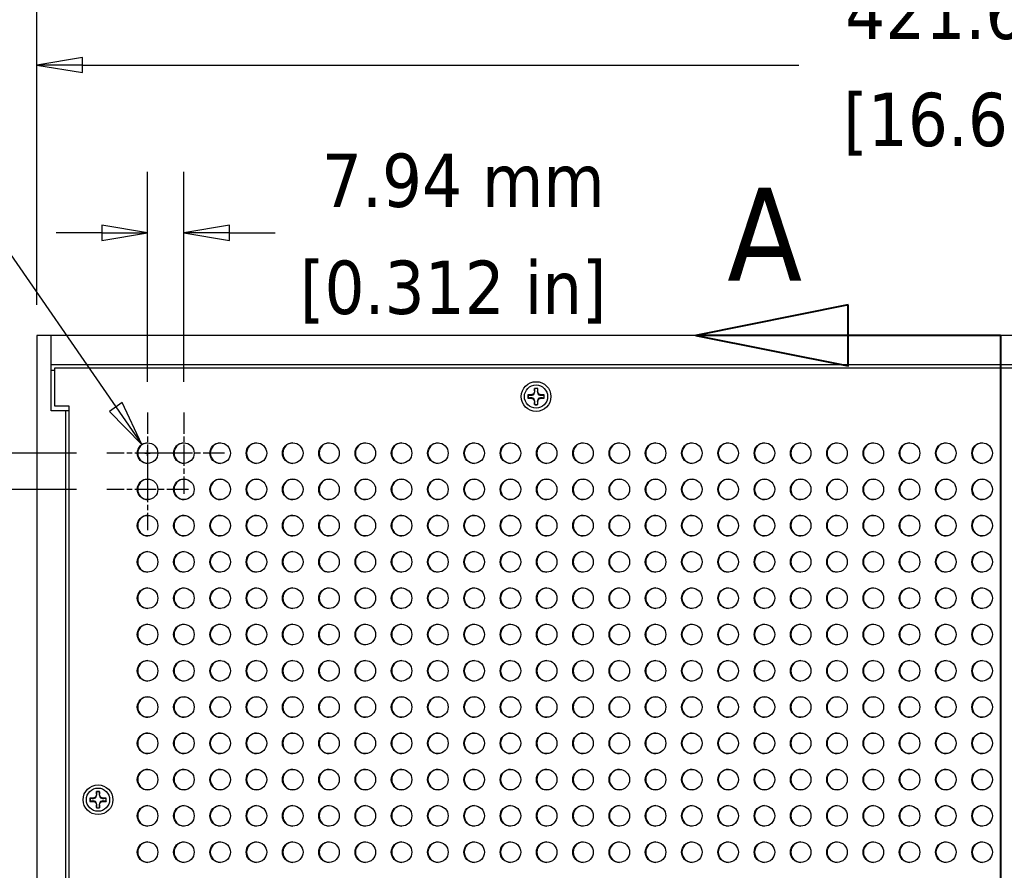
# Model space of a CAD drawing. Header units: millimetres. Extents: x 64 to 1798, y 64 to 1382.
# Tile 11 of 76: x 222 to 437, y 916 to 1102. Entities that reach past the tile are written whole.
import ezdxf

# ---------------------------------------------------------------- set-up
doc = ezdxf.new("R2010")
doc.units = ezdxf.units.MM
doc.header["$LTSCALE"] = 6.666667
doc.linetypes.add('CHAIN', pattern=[0.7087, 0.4724, -0.0591, 0.1181, -0.0591])
doc.linetypes.add('DOUBLE_DASH_CHAIN', pattern=[1.2403, 0.6614, -0.0827, 0.1654, -0.0827, 0.1654, -0.0827])
for name, color, linetype, lineweight in [('Center Mark (ANSI)', 7, 'Continuous', 25), ('Dimension (ANSI)', 7, 'Continuous', 25), ('Section Line (ANSI)', 7, 'DOUBLE_DASH_CHAIN', 40), ('Visible (ANSI)', 7, 'Continuous', 25)]:
    doc.layers.add(name, color=color, linetype=linetype, lineweight=lineweight)
doc.styles.add('Note Text (ANSI)', font='tahoma.ttf')
doc.styles.add('Note Text (ANSI) - 3DA', font='tahoma.ttf')
doc.dimstyles.new('Default - mm (ANSI)', dxfattribs={"dimscale": 6.666667, "dimtxt": 1.75, "dimasz": 1.5, "dimexe": 2, "dimexo": 1, "dimgap": 0.8, "dimtad": 0, "dimtih": 1, "dimtoh": 1, "dimrnd": 1e-08, "dimzin": 0, "dimdsep": 46, "dimtxsty": 'Note Text (ANSI)', "dimblk": 'Filled-2', "dimcen": 0.09, "dimdle": 10, "dimclrd": 256, "dimclre": 256, "dimclrt": 256, "dimadec": 1, "dimazin": 0, "dimtfac": 1.741714, "dimtofl": 0, "dimtmove": 0, "dimatfit": 3, "dimldrblk": 'Filled-1', "dimfxl": 1, "dimtolj": 1, "dimtzin": 0, "dimlwd": -1, "dimlwe": -1, "dimarcsym": 0})

# ---------------------------------------------------------------- blocks, each defined once
blk = doc.blocks.new('2dTransSection0')
at = {"layer": 'Section Line (ANSI)', "linetype": 'Continuous'}
for p, q in [((60.468, 155.898), (55.468, 154.898)), ((60.468, 153.898), (60.468, 155.898)), ((60.468, 154.898), (55.468, 154.898)), ((55.468, 154.898), (60.468, 153.898)), ((65.468, 154.898), (60.468, 154.898)), ((65.468, 154.898), (65.468, 147.679))]:
    blk.add_line(p, q, dxfattribs=at)
at = {"layer": 'Section Line (ANSI)', "linetype": 'DOUBLE_DASH_CHAIN', "ltscale": 12.351448}
blk.add_line((65.468, 154.898), (65.468, 71.081), dxfattribs=at)
at = {"layer": 'Section Line (ANSI)', "linetype": 'Continuous', "flags": 128}
blk.add_lwpolyline([(60.468, 155.898), (55.468, 154.898), (60.468, 153.898), (60.468, 155.898)], dxfattribs=at)
at = {"layer": 'Section Line (ANSI)'}
blk.add_solid([(60.468, 155.898), (55.468, 154.898), (60.468, 153.898), (60.468, 155.898)], dxfattribs=at)
at = {"layer": 'Section Line (ANSI)', "insert": (56.5, 156.692), "char_height": 3.048, "attachment_point": 7, "style": 'Note Text (ANSI) - 3DA'}
blk.add_mtext('A', dxfattribs=at)
blk = doc.blocks.new('Filled-2')
at = {"color": 0}
for p, q in [((0, 0), (-1, 0.167)), ((-1, 0.167), (-1, -0.167)), ((-1, 0), (0, 0)), ((-1, -0.167), (0, 0))]:
    blk.add_line(p, q, dxfattribs=at)
at = {"color": 0, "flags": 128}
blk.add_lwpolyline([(-1, -0.167), (0, 0), (-1, 0.167), (-1, -0.167)], dxfattribs=at)
at = {"color": 0}
blk.add_solid([(-1, -0.167), (0, 0), (-1, 0.167), (-1, -0.167)], dxfattribs=at)
blk = doc.blocks.new('*D18')
at = {"layer": 'Defpoints', "color": 0, "transparency": 16777216}
for p in [(225.63, 1091.8), (225.63, 1032.65), (647.28, 1032.65)]:
    blk.add_point(p, dxfattribs=at)
at = {"layer": 'Dimension (ANSI)', "transparency": 16777216}
for p, q in [((225.63, 1039.32), (225.63, 1105.14)), ((647.28, 1039.32), (647.28, 1105.14)), ((235.63, 1091.8), (392.33, 1091.8)), ((637.28, 1091.8), (487.64, 1091.8))]:
    blk.add_line(p, q, dxfattribs=at)
at = {"layer": 'Dimension (ANSI)', "transparency": 16777216, "xscale": 10, "yscale": 10, "zscale": 10, "rotation": 180}
blk.add_blockref('Filled-2', (225.63, 1091.8), dxfattribs=at)
at = {"layer": 'Dimension (ANSI)', "transparency": 16777216, "xscale": 10, "yscale": 10, "zscale": 10}
blk.add_blockref('Filled-2', (647.28, 1091.8), dxfattribs=at)
at = {"layer": 'Dimension (ANSI)', "transparency": 16777216, "char_height": 11.6667, "attachment_point": 5, "style": 'Note Text (ANSI)'}
for s, insert in [('\\A1; 421.65 mm', (439.98, 1103.21)), ('\\A1;[16.600 in]', (439.98, 1078.84))]:
    blk.add_mtext(s, dxfattribs=dict(at, insert=insert))
blk = doc.blocks.new('Filled-1')
at = {"color": 0}
for p, q in [((0, 0), (-1, 0.333)), ((-1, 0.333), (-1, -0.333)), ((-1, 0), (0, 0)), ((-1, -0.333), (0, 0))]:
    blk.add_line(p, q, dxfattribs=at)
at = {"color": 0, "flags": 128}
blk.add_lwpolyline([(-1, -0.333), (0, 0), (-1, 0.333), (-1, -0.333)], dxfattribs=at)
at = {"color": 0}
blk.add_solid([(-1, -0.333), (0, 0), (-1, 0.333), (-1, -0.333)], dxfattribs=at)
blk = doc.blocks.new('*D26')
at = {"layer": 'Defpoints', "color": 0, "transparency": 16777216}
for p in [(203.83, 1006.9), (240.96, 1006.9), (240.96, 998.96)]:
    blk.add_point(p, dxfattribs=at)
at = {"layer": 'Dimension (ANSI)', "transparency": 16777216}
for p, q in [((203.83, 1016.9), (203.83, 1026.9)), ((234.29, 1006.9), (190.5, 1006.9)), ((234.29, 998.96), (190.5, 998.96)), ((203.83, 988.96), (203.83, 948.25)), ((203.83, 948.25), (193.83, 948.25))]:
    blk.add_line(p, q, dxfattribs=at)
at = {"layer": 'Dimension (ANSI)', "transparency": 16777216, "xscale": 10, "yscale": 10, "zscale": 10}
for p, rotation in [((203.83, 1006.9), 270), ((203.83, 998.96), 90)]:
    blk.add_blockref('Filled-2', p, dxfattribs=dict(at, rotation=rotation))
at = {"layer": 'Dimension (ANSI)', "transparency": 16777216, "char_height": 11.6667, "attachment_point": 5, "style": 'Note Text (ANSI)'}
for s, insert in [('\\A1; 7.94 mm', (154.89, 959.65)), ('\\A1;[0.312 in]', (154.89, 935.29))]:
    blk.add_mtext(s, dxfattribs=dict(at, insert=insert))
blk = doc.blocks.new('*D27')
at = {"layer": 'Defpoints', "color": 0, "transparency": 16777216}
for p in [(249.87, 1055.08), (249.87, 1015.81), (257.81, 1015.81)]:
    blk.add_point(p, dxfattribs=at)
at = {"layer": 'Dimension (ANSI)', "transparency": 16777216}
for p, q in [((249.87, 1022.48), (249.87, 1068.41)), ((257.81, 1022.48), (257.81, 1068.41)), ((239.87, 1055.08), (229.87, 1055.08)), ((267.81, 1055.08), (277.81, 1055.08))]:
    blk.add_line(p, q, dxfattribs=at)
at = {"layer": 'Dimension (ANSI)', "transparency": 16777216, "xscale": 10, "yscale": 10, "zscale": 10}
blk.add_blockref('Filled-2', (249.87, 1055.08), dxfattribs=at)
at = {"layer": 'Dimension (ANSI)', "transparency": 16777216, "xscale": 10, "yscale": 10, "zscale": 10, "rotation": 180}
blk.add_blockref('Filled-2', (257.81, 1055.08), dxfattribs=at)
at = {"layer": 'Dimension (ANSI)', "transparency": 16777216, "char_height": 11.6667, "attachment_point": 5, "style": 'Note Text (ANSI)'}
for s, insert in [('\\A1; 7.94 mm', (316.75, 1066.48)), ('\\A1;[0.312 in]', (316.75, 1042.12))]:
    blk.add_mtext(s, dxfattribs=dict(at, insert=insert))
blk = doc.blocks.new('*D28')
at = {"layer": 'Defpoints', "color": 0, "transparency": 16777216}
for p in [(248.6, 1008.75), (251.15, 1005.05)]:
    blk.add_point(p, dxfattribs=at)
at = {"layer": 'Dimension (ANSI)', "transparency": 16777216}
for p, q in [((188.78, 1075.86), (202.27, 1075.86)), ((202.27, 1075.86), (242.92, 1016.98)), ((249.27, 1006.9), (250.47, 1006.9)), ((249.87, 1006.3), (249.87, 1007.5))]:
    blk.add_line(p, q, dxfattribs=at)
at = {"layer": 'Dimension (ANSI)', "transparency": 16777216, "xscale": 10, "yscale": 10, "zscale": 10, "rotation": 304.6146541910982}
blk.add_blockref('Filled-2', (248.6, 1008.75), dxfattribs=at)
at = {"layer": 'Dimension (ANSI)', "transparency": 16777216, "insert": (143.51, 1075.86), "char_height": 11.6667, "attachment_point": 5, "style": 'Note Text (ANSI)'}
blk.add_mtext('\\A1; ∅4.50 mm\\P[∅0.177 in]', dxfattribs=at)

msp = doc.modelspace()

# ---------------------------------------------------------------- linework, layer by layer
at = {"layer": 'Center Mark (ANSI)', "linetype": 'CHAIN', "ltscale": 1.48558}
for p, q in [((249.875, 1015.8105), (249.875, 997.9814)), ((257.8125, 1015.8105), (257.8125, 997.9814)), ((258.7895, 1006.8959), (240.9604, 1006.8959)), ((266.727, 1006.8959), (248.8979, 1006.8959)), ((249.875, 1007.873), (249.875, 990.0439)), ((258.7895, 998.9584), (240.9604, 998.9584))]:
    msp.add_line(p, q, dxfattribs=at)
at = {"layer": 'Visible (ANSI)'}
for p, q in [((228.8007, 1032.6542), (225.6257, 1032.6542)), ((225.6257, 1032.6542), (225.6257, 511.9742)), ((644.1007, 1032.6542), (228.8007, 1032.6542)), ((228.8007, 1016.1542), (228.8007, 1032.6542)), ((228.8007, 1026.3042), (644.1007, 1026.3042)), ((229.555, 1017.1829), (229.555, 1025.5649)), ((229.555, 1025.5649), (643.3464, 1025.5649)), ((228.8007, 1025.0342), (229.555, 1025.0342)), ((334.4917, 1021.0244), (334.4917, 1020.3246)), ((335.2097, 1020.3246), (335.2097, 1021.0244)), ((333.7918, 1019.6247), (333.092, 1019.6247)), ((333.092, 1018.9067), (333.7918, 1018.9067)), ((334.2867, 1019.8297), (333.7918, 1019.6247)), ((333.8083, 1019.5421), (333.7918, 1019.6247)), ((333.8083, 1018.9894), (333.7918, 1018.9067)), ((333.7918, 1018.9067), (334.2867, 1018.7018)), ((334.4917, 1020.3246), (334.2867, 1019.8297)), ((334.382, 1019.7344), (334.2867, 1019.8297)), ((334.5743, 1020.3081), (334.4917, 1020.3246)), ((335.127, 1020.3081), (335.2097, 1020.3246)), ((335.4146, 1019.8297), (335.2097, 1020.3246)), ((335.3194, 1019.7344), (335.4146, 1019.8297)), ((335.9095, 1019.6247), (335.4146, 1019.8297)), ((335.4146, 1018.7018), (335.9095, 1018.9067)), ((335.8931, 1019.5421), (335.9095, 1019.6247)), ((335.8931, 1018.9894), (335.9095, 1018.9067)), ((336.6093, 1019.6247), (335.9095, 1019.6247)), ((335.9095, 1018.9067), (336.6093, 1018.9067)), ((232.73, 1017.1829), (229.555, 1017.1829)), ((232.73, 489.3455), (232.73, 1017.1829)), ((334.382, 1018.797), (334.2867, 1018.7018)), ((334.2867, 1018.7018), (334.4917, 1018.2069)), ((334.5743, 1018.2233), (334.4917, 1018.2069)), ((334.4917, 1018.2069), (334.4917, 1017.5071)), ((335.127, 1018.2233), (335.2097, 1018.2069)), ((335.2097, 1018.2069), (335.4146, 1018.7018)), ((335.2097, 1017.5071), (335.2097, 1018.2069)), ((335.3194, 1018.797), (335.4146, 1018.7018)), ((231.9757, 1016.1542), (228.8007, 1016.1542)), ((231.9757, 490.3742), (231.9757, 1016.1542)), ((232.73, 1016.1542), (231.9757, 1016.1542)), ((238.6702, 932.8229), (238.6702, 932.1231)), ((239.3882, 932.1231), (239.3882, 932.8229)), ((237.9703, 931.4232), (237.2705, 931.4232)), ((237.2705, 930.7052), (237.9703, 930.7052)), ((238.4652, 931.6282), (237.9703, 931.4232)), ((237.9868, 931.3406), (237.9703, 931.4232)), ((237.9868, 930.7879), (237.9703, 930.7052)), ((237.9703, 930.7052), (238.4652, 930.5003)), ((238.6702, 932.1231), (238.4652, 931.6282)), ((238.5605, 931.5329), (238.4652, 931.6282)), ((238.5605, 930.5955), (238.4652, 930.5003)), ((238.4652, 930.5003), (238.6702, 930.0054)), ((238.7528, 932.1066), (238.6702, 932.1231)), ((239.3055, 932.1066), (239.3882, 932.1231)), ((239.5931, 931.6282), (239.3882, 932.1231)), ((239.3882, 930.0054), (239.5931, 930.5003)), ((239.4979, 931.5329), (239.5931, 931.6282)), ((239.4979, 930.5955), (239.5931, 930.5003)), ((240.088, 931.4232), (239.5931, 931.6282)), ((239.5931, 930.5003), (240.088, 930.7052)), ((240.0716, 931.3406), (240.088, 931.4232)), ((240.0716, 930.7879), (240.088, 930.7052)), ((240.7878, 931.4232), (240.088, 931.4232)), ((240.088, 930.7052), (240.7878, 930.7052)), ((238.7528, 930.0218), (238.6702, 930.0054)), ((238.6702, 930.0054), (238.6702, 929.3056)), ((239.3055, 930.0218), (239.3882, 930.0054)), ((239.3882, 929.3056), (239.3882, 930.0054))]:
    msp.add_line(p, q, dxfattribs=at)
for centre, radius in [((334.8507, 1019.2657), 3.2512), ((334.8507, 1019.2657), 2.54), ((249.875, 1006.8959), 2.2479), ((257.8125, 1006.8959), 2.2479), ((265.75, 1006.8959), 2.2479), ((273.6875, 1006.8959), 2.2479), ((281.625, 1006.8959), 2.2479), ((289.5625, 1006.8959), 2.2479), ((297.5, 1006.8959), 2.2479), ((305.4375, 1006.8959), 2.2479), ((313.375, 1006.8959), 2.2479), ((321.3125, 1006.8959), 2.2479), ((329.25, 1006.8959), 2.2479), ((337.1875, 1006.8959), 2.2479), ((345.125, 1006.8959), 2.2479), ((353.0625, 1006.8959), 2.2479), ((361, 1006.8959), 2.2479), ((368.9375, 1006.8959), 2.2479), ((376.875, 1006.8959), 2.2479), ((384.8125, 1006.8959), 2.2479), ((392.75, 1006.8959), 2.2479), ((400.6875, 1006.8959), 2.2479), ((408.625, 1006.8959), 2.2479), ((416.5625, 1006.8959), 2.2479), ((424.5, 1006.8959), 2.2479), ((432.4375, 1006.8959), 2.2479), ((249.875, 998.9584), 2.2479), ((257.8125, 998.9584), 2.2479), ((265.75, 998.9584), 2.2479), ((273.6875, 998.9584), 2.2479), ((281.625, 998.9584), 2.2479), ((289.5625, 998.9584), 2.2479), ((297.5, 998.9584), 2.2479), ((305.4375, 998.9584), 2.2479), ((313.375, 998.9584), 2.2479), ((321.3125, 998.9584), 2.2479), ((329.25, 998.9584), 2.2479), ((337.1875, 998.9584), 2.2479), ((345.125, 998.9584), 2.2479), ((353.0625, 998.9584), 2.2479), ((361, 998.9584), 2.2479), ((368.9375, 998.9584), 2.2479), ((376.875, 998.9584), 2.2479), ((384.8125, 998.9584), 2.2479), ((392.75, 998.9584), 2.2479), ((400.6875, 998.9584), 2.2479), ((408.625, 998.9584), 2.2479), ((416.5625, 998.9584), 2.2479), ((424.5, 998.9584), 2.2479), ((432.4375, 998.9584), 2.2479), ((249.875, 991.0209), 2.2479), ((257.8125, 991.0209), 2.2479), ((265.75, 991.0209), 2.2479), ((273.6875, 991.0209), 2.2479), ((281.625, 991.0209), 2.2479), ((289.5625, 991.0209), 2.2479), ((297.5, 991.0209), 2.2479), ((305.4375, 991.0209), 2.2479), ((313.375, 991.0209), 2.2479), ((321.3125, 991.0209), 2.2479), ((329.25, 991.0209), 2.2479), ((337.1875, 991.0209), 2.2479), ((345.125, 991.0209), 2.2479), ((353.0625, 991.0209), 2.2479), ((361, 991.0209), 2.2479), ((368.9375, 991.0209), 2.2479), ((376.875, 991.0209), 2.2479), ((384.8125, 991.0209), 2.2479), ((392.75, 991.0209), 2.2479), ((400.6875, 991.0209), 2.2479), ((408.625, 991.0209), 2.2479), ((416.5625, 991.0209), 2.2479), ((424.5, 991.0209), 2.2479), ((432.4375, 991.0209), 2.2479), ((249.875, 983.0834), 2.2479), ((257.8125, 983.0834), 2.2479), ((265.75, 983.0834), 2.2479), ((273.6875, 983.0834), 2.2479), ((281.625, 983.0834), 2.2479), ((289.5625, 983.0834), 2.2479), ((297.5, 983.0834), 2.2479), ((305.4375, 983.0834), 2.2479), ((313.375, 983.0834), 2.2479), ((321.3125, 983.0834), 2.2479), ((329.25, 983.0834), 2.2479), ((337.1875, 983.0834), 2.2479), ((345.125, 983.0834), 2.2479), ((353.0625, 983.0834), 2.2479), ((361, 983.0834), 2.2479), ((368.9375, 983.0834), 2.2479), ((376.875, 983.0834), 2.2479), ((384.8125, 983.0834), 2.2479), ((392.75, 983.0834), 2.2479), ((400.6875, 983.0834), 2.2479), ((408.625, 983.0834), 2.2479), ((416.5625, 983.0834), 2.2479), ((424.5, 983.0834), 2.2479), ((432.4375, 983.0834), 2.2479), ((249.875, 975.1459), 2.2479), ((257.8125, 975.1459), 2.2479), ((265.75, 975.1459), 2.2479), ((273.6875, 975.1459), 2.2479), ((281.625, 975.1459), 2.2479), ((289.5625, 975.1459), 2.2479), ((297.5, 975.1459), 2.2479), ((305.4375, 975.1459), 2.2479), ((313.375, 975.1459), 2.2479), ((321.3125, 975.1459), 2.2479), ((329.25, 975.1459), 2.2479), ((337.1875, 975.1459), 2.2479), ((345.125, 975.1459), 2.2479), ((353.0625, 975.1459), 2.2479), ((361, 975.1459), 2.2479), ((368.9375, 975.1459), 2.2479), ((376.875, 975.1459), 2.2479), ((384.8125, 975.1459), 2.2479), ((392.75, 975.1459), 2.2479), ((400.6875, 975.1459), 2.2479), ((408.625, 975.1459), 2.2479), ((416.5625, 975.1459), 2.2479), ((424.5, 975.1459), 2.2479), ((432.4375, 975.1459), 2.2479), ((249.875, 967.2084), 2.2479), ((257.8125, 967.2084), 2.2479), ((265.75, 967.2084), 2.2479), ((273.6875, 967.2084), 2.2479), ((281.625, 967.2084), 2.2479), ((289.5625, 967.2084), 2.2479), ((297.5, 967.2084), 2.2479), ((305.4375, 967.2084), 2.2479), ((313.375, 967.2084), 2.2479), ((321.3125, 967.2084), 2.2479), ((329.25, 967.2084), 2.2479), ((337.1875, 967.2084), 2.2479), ((345.125, 967.2084), 2.2479), ((353.0625, 967.2084), 2.2479), ((361, 967.2084), 2.2479), ((368.9375, 967.2084), 2.2479), ((376.875, 967.2084), 2.2479), ((384.8125, 967.2084), 2.2479), ((392.75, 967.2084), 2.2479), ((400.6875, 967.2084), 2.2479), ((408.625, 967.2084), 2.2479), ((416.5625, 967.2084), 2.2479), ((424.5, 967.2084), 2.2479), ((432.4375, 967.2084), 2.2479), ((249.875, 959.2709), 2.2479), ((257.8125, 959.2709), 2.2479), ((265.75, 959.2709), 2.2479), ((273.6875, 959.2709), 2.2479), ((281.625, 959.2709), 2.2479), ((289.5625, 959.2709), 2.2479), ((297.5, 959.2709), 2.2479), ((305.4375, 959.2709), 2.2479), ((313.375, 959.2709), 2.2479), ((321.3125, 959.2709), 2.2479), ((329.25, 959.2709), 2.2479), ((337.1875, 959.2709), 2.2479), ((345.125, 959.2709), 2.2479), ((353.0625, 959.2709), 2.2479), ((361, 959.2709), 2.2479), ((368.9375, 959.2709), 2.2479), ((376.875, 959.2709), 2.2479), ((384.8125, 959.2709), 2.2479), ((392.75, 959.2709), 2.2479), ((400.6875, 959.2709), 2.2479), ((408.625, 959.2709), 2.2479), ((416.5625, 959.2709), 2.2479), ((424.5, 959.2709), 2.2479), ((432.4375, 959.2709), 2.2479), ((249.875, 951.3334), 2.2479), ((257.8125, 951.3334), 2.2479), ((265.75, 951.3334), 2.2479), ((273.6875, 951.3334), 2.2479), ((281.625, 951.3334), 2.2479), ((289.5625, 951.3334), 2.2479), ((297.5, 951.3334), 2.2479), ((305.4375, 951.3334), 2.2479), ((313.375, 951.3334), 2.2479), ((321.3125, 951.3334), 2.2479), ((329.25, 951.3334), 2.2479), ((337.1875, 951.3334), 2.2479), ((345.125, 951.3334), 2.2479), ((353.0625, 951.3334), 2.2479), ((361, 951.3334), 2.2479), ((368.9375, 951.3334), 2.2479), ((376.875, 951.3334), 2.2479), ((384.8125, 951.3334), 2.2479), ((392.75, 951.3334), 2.2479), ((400.6875, 951.3334), 2.2479), ((408.625, 951.3334), 2.2479), ((416.5625, 951.3334), 2.2479), ((424.5, 951.3334), 2.2479), ((432.4375, 951.3334), 2.2479), ((249.875, 943.3959), 2.2479), ((257.8125, 943.3959), 2.2479), ((265.75, 943.3959), 2.2479), ((273.6875, 943.3959), 2.2479), ((281.625, 943.3959), 2.2479), ((289.5625, 943.3959), 2.2479), ((297.5, 943.3959), 2.2479), ((305.4375, 943.3959), 2.2479), ((313.375, 943.3959), 2.2479), ((321.3125, 943.3959), 2.2479), ((329.25, 943.3959), 2.2479), ((337.1875, 943.3959), 2.2479), ((345.125, 943.3959), 2.2479), ((353.0625, 943.3959), 2.2479), ((361, 943.3959), 2.2479), ((368.9375, 943.3959), 2.2479), ((376.875, 943.3959), 2.2479), ((384.8125, 943.3959), 2.2479), ((392.75, 943.3959), 2.2479), ((400.6875, 943.3959), 2.2479), ((408.625, 943.3959), 2.2479), ((416.5625, 943.3959), 2.2479), ((424.5, 943.3959), 2.2479), ((432.4375, 943.3959), 2.2479), ((249.875, 935.4584), 2.2479), ((257.8125, 935.4584), 2.2479), ((265.75, 935.4584), 2.2479), ((273.6875, 935.4584), 2.2479), ((281.625, 935.4584), 2.2479), ((289.5625, 935.4584), 2.2479), ((297.5, 935.4584), 2.2479), ((305.4375, 935.4584), 2.2479), ((313.375, 935.4584), 2.2479), ((321.3125, 935.4584), 2.2479), ((329.25, 935.4584), 2.2479), ((337.1875, 935.4584), 2.2479), ((345.125, 935.4584), 2.2479), ((353.0625, 935.4584), 2.2479), ((361, 935.4584), 2.2479), ((368.9375, 935.4584), 2.2479), ((376.875, 935.4584), 2.2479), ((384.8125, 935.4584), 2.2479), ((392.75, 935.4584), 2.2479), ((400.6875, 935.4584), 2.2479), ((408.625, 935.4584), 2.2479), ((416.5625, 935.4584), 2.2479), ((424.5, 935.4584), 2.2479), ((432.4375, 935.4584), 2.2479), ((239.0292, 931.0642), 3.2512), ((239.0292, 931.0642), 2.54), ((249.875, 927.5209), 2.2479), ((257.8125, 927.5209), 2.2479), ((265.75, 927.5209), 2.2479), ((273.6875, 927.5209), 2.2479), ((281.625, 927.5209), 2.2479), ((289.5625, 927.5209), 2.2479), ((297.5, 927.5209), 2.2479), ((305.4375, 927.5209), 2.2479), ((313.375, 927.5209), 2.2479), ((321.3125, 927.5209), 2.2479), ((329.25, 927.5209), 2.2479), ((337.1875, 927.5209), 2.2479), ((345.125, 927.5209), 2.2479), ((353.0625, 927.5209), 2.2479), ((361, 927.5209), 2.2479), ((368.9375, 927.5209), 2.2479), ((376.875, 927.5209), 2.2479), ((384.8125, 927.5209), 2.2479), ((392.75, 927.5209), 2.2479), ((400.6875, 927.5209), 2.2479), ((408.625, 927.5209), 2.2479), ((416.5625, 927.5209), 2.2479), ((424.5, 927.5209), 2.2479), ((432.4375, 927.5209), 2.2479), ((249.875, 919.5834), 2.2479), ((257.8125, 919.5834), 2.2479), ((265.75, 919.5834), 2.2479), ((273.6875, 919.5834), 2.2479), ((281.625, 919.5834), 2.2479), ((289.5625, 919.5834), 2.2479), ((297.5, 919.5834), 2.2479), ((305.4375, 919.5834), 2.2479), ((313.375, 919.5834), 2.2479), ((321.3125, 919.5834), 2.2479), ((329.25, 919.5834), 2.2479), ((337.1875, 919.5834), 2.2479), ((345.125, 919.5834), 2.2479), ((353.0625, 919.5834), 2.2479), ((361, 919.5834), 2.2479), ((368.9375, 919.5834), 2.2479), ((376.875, 919.5834), 2.2479), ((384.8125, 919.5834), 2.2479), ((392.75, 919.5834), 2.2479), ((400.6875, 919.5834), 2.2479), ((408.625, 919.5834), 2.2479), ((416.5625, 919.5834), 2.2479), ((424.5, 919.5834), 2.2479), ((432.4375, 919.5834), 2.2479)]:
    msp.add_circle(centre, radius, dxfattribs=at)
for centre, radius, start, end in [((334.8507, 1019.2657), 1.7949, 78.463041, 101.536959), ((334.8507, 1019.2657), 1.7483, 78.660385, 101.339615), ((334.8507, 1019.2657), 1.7949, 168.463041, 191.536959), ((334.8507, 1019.2657), 1.7483, 168.660385, 191.339615), ((334.8507, 1019.2657), 1.7483, 348.660385, 11.339615), ((334.8507, 1019.2657), 1.7949, 348.463041, 11.536959), ((334.8507, 1019.2657), 1.7949, 258.463041, 281.536959), ((334.8507, 1019.2657), 1.7483, 258.660385, 281.339615), ((249.9639, 1006.8959), 2.2479, 91.133041, 268.866959), ((257.9014, 1006.8959), 2.2479, 91.133041, 268.866959), ((265.8389, 1006.8959), 2.2479, 91.133041, 268.866959), ((273.7764, 1006.8959), 2.2479, 91.133041, 268.866959), ((281.7139, 1006.8959), 2.2479, 91.133041, 268.866959), ((289.6514, 1006.8959), 2.2479, 91.133041, 268.866959), ((297.5889, 1006.8959), 2.2479, 91.133041, 268.866959), ((305.5264, 1006.8959), 2.2479, 91.133041, 268.866959), ((313.4639, 1006.8959), 2.2479, 91.133041, 268.866959), ((321.4014, 1006.8959), 2.2479, 91.133041, 268.866959), ((329.3389, 1006.8959), 2.2479, 91.133041, 268.866959), ((337.2764, 1006.8959), 2.2479, 91.133041, 268.866959), ((345.2139, 1006.8959), 2.2479, 91.133041, 268.866959), ((353.1514, 1006.8959), 2.2479, 91.133041, 268.866959), ((361.0889, 1006.8959), 2.2479, 91.133041, 268.866959), ((369.0264, 1006.8959), 2.2479, 91.133041, 268.866959), ((376.9639, 1006.8959), 2.2479, 91.133041, 268.866959), ((384.9014, 1006.8959), 2.2479, 91.133041, 268.866959), ((392.8389, 1006.8959), 2.2479, 91.133041, 268.866959), ((400.7764, 1006.8959), 2.2479, 91.133041, 268.866959), ((408.7139, 1006.8959), 2.2479, 91.133041, 268.866959), ((416.6514, 1006.8959), 2.2479, 91.133041, 268.866959), ((424.5889, 1006.8959), 2.2479, 91.133041, 268.866959), ((432.5264, 1006.8959), 2.2479, 91.133041, 268.866959), ((249.9639, 998.9584), 2.2479, 91.133041, 268.866959), ((257.9014, 998.9584), 2.2479, 91.133041, 268.866959), ((265.8389, 998.9584), 2.2479, 91.133041, 268.866959), ((273.7764, 998.9584), 2.2479, 91.133041, 268.866959), ((281.7139, 998.9584), 2.2479, 91.133041, 268.866959), ((289.6514, 998.9584), 2.2479, 91.133041, 268.866959), ((297.5889, 998.9584), 2.2479, 91.133041, 268.866959), ((305.5264, 998.9584), 2.2479, 91.133041, 268.866959), ((313.4639, 998.9584), 2.2479, 91.133041, 268.866959), ((321.4014, 998.9584), 2.2479, 91.133041, 268.866959), ((329.3389, 998.9584), 2.2479, 91.133041, 268.866959), ((337.2764, 998.9584), 2.2479, 91.133041, 268.866959), ((345.2139, 998.9584), 2.2479, 91.133041, 268.866959), ((353.1514, 998.9584), 2.2479, 91.133041, 268.866959), ((361.0889, 998.9584), 2.2479, 91.133041, 268.866959), ((369.0264, 998.9584), 2.2479, 91.133041, 268.866959), ((376.9639, 998.9584), 2.2479, 91.133041, 268.866959), ((384.9014, 998.9584), 2.2479, 91.133041, 268.866959), ((392.8389, 998.9584), 2.2479, 91.133041, 268.866959), ((400.7764, 998.9584), 2.2479, 91.133041, 268.866959), ((408.7139, 998.9584), 2.2479, 91.133041, 268.866959), ((416.6514, 998.9584), 2.2479, 91.133041, 268.866959), ((424.5889, 998.9584), 2.2479, 91.133041, 268.866959), ((432.5264, 998.9584), 2.2479, 91.133041, 268.866959), ((249.9639, 991.0209), 2.2479, 91.133041, 268.866959), ((257.9014, 991.0209), 2.2479, 91.133041, 268.866959), ((265.8389, 991.0209), 2.2479, 91.133041, 268.866959), ((273.7764, 991.0209), 2.2479, 91.133041, 268.866959), ((281.7139, 991.0209), 2.2479, 91.133041, 268.866959), ((289.6514, 991.0209), 2.2479, 91.133041, 268.866959), ((297.5889, 991.0209), 2.2479, 91.133041, 268.866959), ((305.5264, 991.0209), 2.2479, 91.133041, 268.866959), ((313.4639, 991.0209), 2.2479, 91.133041, 268.866959), ((321.4014, 991.0209), 2.2479, 91.133041, 268.866959), ((329.3389, 991.0209), 2.2479, 91.133041, 268.866959), ((337.2764, 991.0209), 2.2479, 91.133041, 268.866959), ((345.2139, 991.0209), 2.2479, 91.133041, 268.866959), ((353.1514, 991.0209), 2.2479, 91.133041, 268.866959), ((361.0889, 991.0209), 2.2479, 91.133041, 268.866959), ((369.0264, 991.0209), 2.2479, 91.133041, 268.866959), ((376.9639, 991.0209), 2.2479, 91.133041, 268.866959), ((384.9014, 991.0209), 2.2479, 91.133041, 268.866959), ((392.8389, 991.0209), 2.2479, 91.133041, 268.866959), ((400.7764, 991.0209), 2.2479, 91.133041, 268.866959), ((408.7139, 991.0209), 2.2479, 91.133041, 268.866959), ((416.6514, 991.0209), 2.2479, 91.133041, 268.866959), ((424.5889, 991.0209), 2.2479, 91.133041, 268.866959), ((432.5264, 991.0209), 2.2479, 91.133041, 268.866959), ((249.9639, 983.0834), 2.2479, 91.133041, 268.866959), ((257.9014, 983.0834), 2.2479, 91.133041, 268.866959), ((265.8389, 983.0834), 2.2479, 91.133041, 268.866959), ((273.7764, 983.0834), 2.2479, 91.133041, 268.866959), ((281.7139, 983.0834), 2.2479, 91.133041, 268.866959), ((289.6514, 983.0834), 2.2479, 91.133041, 268.866959), ((297.5889, 983.0834), 2.2479, 91.133041, 268.866959), ((305.5264, 983.0834), 2.2479, 91.133041, 268.866959), ((313.4639, 983.0834), 2.2479, 91.133041, 268.866959), ((321.4014, 983.0834), 2.2479, 91.133041, 268.866959), ((329.3389, 983.0834), 2.2479, 91.133041, 268.866959), ((337.2764, 983.0834), 2.2479, 91.133041, 268.866959), ((345.2139, 983.0834), 2.2479, 91.133041, 268.866959), ((353.1514, 983.0834), 2.2479, 91.133041, 268.866959), ((361.0889, 983.0834), 2.2479, 91.133041, 268.866959), ((369.0264, 983.0834), 2.2479, 91.133041, 268.866959), ((376.9639, 983.0834), 2.2479, 91.133041, 268.866959), ((384.9014, 983.0834), 2.2479, 91.133041, 268.866959), ((392.8389, 983.0834), 2.2479, 91.133041, 268.866959), ((400.7764, 983.0834), 2.2479, 91.133041, 268.866959), ((408.7139, 983.0834), 2.2479, 91.133041, 268.866959), ((416.6514, 983.0834), 2.2479, 91.133041, 268.866959), ((424.5889, 983.0834), 2.2479, 91.133041, 268.866959), ((432.5264, 983.0834), 2.2479, 91.133041, 268.866959), ((249.9639, 975.1459), 2.2479, 91.133041, 268.866959), ((257.9014, 975.1459), 2.2479, 91.133041, 268.866959), ((265.8389, 975.1459), 2.2479, 91.133041, 268.866959), ((273.7764, 975.1459), 2.2479, 91.133041, 268.866959), ((281.7139, 975.1459), 2.2479, 91.133041, 268.866959), ((289.6514, 975.1459), 2.2479, 91.133041, 268.866959), ((297.5889, 975.1459), 2.2479, 91.133041, 268.866959), ((305.5264, 975.1459), 2.2479, 91.133041, 268.866959), ((313.4639, 975.1459), 2.2479, 91.133041, 268.866959), ((321.4014, 975.1459), 2.2479, 91.133041, 268.866959), ((329.3389, 975.1459), 2.2479, 91.133041, 268.866959), ((337.2764, 975.1459), 2.2479, 91.133041, 268.866959), ((345.2139, 975.1459), 2.2479, 91.133041, 268.866959), ((353.1514, 975.1459), 2.2479, 91.133041, 268.866959), ((361.0889, 975.1459), 2.2479, 91.133041, 268.866959), ((369.0264, 975.1459), 2.2479, 91.133041, 268.866959), ((376.9639, 975.1459), 2.2479, 91.133041, 268.866959), ((384.9014, 975.1459), 2.2479, 91.133041, 268.866959), ((392.8389, 975.1459), 2.2479, 91.133041, 268.866959), ((400.7764, 975.1459), 2.2479, 91.133041, 268.866959), ((408.7139, 975.1459), 2.2479, 91.133041, 268.866959), ((416.6514, 975.1459), 2.2479, 91.133041, 268.866959), ((424.5889, 975.1459), 2.2479, 91.133041, 268.866959), ((432.5264, 975.1459), 2.2479, 91.133041, 268.866959), ((249.9639, 967.2084), 2.2479, 91.133041, 268.866959), ((257.9014, 967.2084), 2.2479, 91.133041, 268.866959), ((265.8389, 967.2084), 2.2479, 91.133041, 268.866959), ((273.7764, 967.2084), 2.2479, 91.133041, 268.866959), ((281.7139, 967.2084), 2.2479, 91.133041, 268.866959), ((289.6514, 967.2084), 2.2479, 91.133041, 268.866959), ((297.5889, 967.2084), 2.2479, 91.133041, 268.866959), ((305.5264, 967.2084), 2.2479, 91.133041, 268.866959), ((313.4639, 967.2084), 2.2479, 91.133041, 268.866959), ((321.4014, 967.2084), 2.2479, 91.133041, 268.866959), ((329.3389, 967.2084), 2.2479, 91.133041, 268.866959), ((337.2764, 967.2084), 2.2479, 91.133041, 268.866959), ((345.2139, 967.2084), 2.2479, 91.133041, 268.866959), ((353.1514, 967.2084), 2.2479, 91.133041, 268.866959), ((361.0889, 967.2084), 2.2479, 91.133041, 268.866959), ((369.0264, 967.2084), 2.2479, 91.133041, 268.866959), ((376.9639, 967.2084), 2.2479, 91.133041, 268.866959), ((384.9014, 967.2084), 2.2479, 91.133041, 268.866959), ((392.8389, 967.2084), 2.2479, 91.133041, 268.866959), ((400.7764, 967.2084), 2.2479, 91.133041, 268.866959), ((408.7139, 967.2084), 2.2479, 91.133041, 268.866959), ((416.6514, 967.2084), 2.2479, 91.133041, 268.866959), ((424.5889, 967.2084), 2.2479, 91.133041, 268.866959), ((432.5264, 967.2084), 2.2479, 91.133041, 268.866959), ((249.9639, 959.2709), 2.2479, 91.133041, 268.866959), ((257.9014, 959.2709), 2.2479, 91.133041, 268.866959), ((265.8389, 959.2709), 2.2479, 91.133041, 268.866959), ((273.7764, 959.2709), 2.2479, 91.133041, 268.866959), ((281.7139, 959.2709), 2.2479, 91.133041, 268.866959), ((289.6514, 959.2709), 2.2479, 91.133041, 268.866959), ((297.5889, 959.2709), 2.2479, 91.133041, 268.866959), ((305.5264, 959.2709), 2.2479, 91.133041, 268.866959), ((313.4639, 959.2709), 2.2479, 91.133041, 268.866959), ((321.4014, 959.2709), 2.2479, 91.133041, 268.866959), ((329.3389, 959.2709), 2.2479, 91.133041, 268.866959), ((337.2764, 959.2709), 2.2479, 91.133041, 268.866959), ((345.2139, 959.2709), 2.2479, 91.133041, 268.866959), ((353.1514, 959.2709), 2.2479, 91.133041, 268.866959), ((361.0889, 959.2709), 2.2479, 91.133041, 268.866959), ((369.0264, 959.2709), 2.2479, 91.133041, 268.866959), ((376.9639, 959.2709), 2.2479, 91.133041, 268.866959), ((384.9014, 959.2709), 2.2479, 91.133041, 268.866959), ((392.8389, 959.2709), 2.2479, 91.133041, 268.866959), ((400.7764, 959.2709), 2.2479, 91.133041, 268.866959), ((408.7139, 959.2709), 2.2479, 91.133041, 268.866959), ((416.6514, 959.2709), 2.2479, 91.133041, 268.866959), ((424.5889, 959.2709), 2.2479, 91.133041, 268.866959), ((432.5264, 959.2709), 2.2479, 91.133041, 268.866959), ((249.9639, 951.3334), 2.2479, 91.133041, 268.866959), ((257.9014, 951.3334), 2.2479, 91.133041, 268.866959), ((265.8389, 951.3334), 2.2479, 91.133041, 268.866959), ((273.7764, 951.3334), 2.2479, 91.133041, 268.866959), ((281.7139, 951.3334), 2.2479, 91.133041, 268.866959), ((289.6514, 951.3334), 2.2479, 91.133041, 268.866959), ((297.5889, 951.3334), 2.2479, 91.133041, 268.866959), ((305.5264, 951.3334), 2.2479, 91.133041, 268.866959), ((313.4639, 951.3334), 2.2479, 91.133041, 268.866959), ((321.4014, 951.3334), 2.2479, 91.133041, 268.866959), ((329.3389, 951.3334), 2.2479, 91.133041, 268.866959), ((337.2764, 951.3334), 2.2479, 91.133041, 268.866959), ((345.2139, 951.3334), 2.2479, 91.133041, 268.866959), ((353.1514, 951.3334), 2.2479, 91.133041, 268.866959), ((361.0889, 951.3334), 2.2479, 91.133041, 268.866959), ((369.0264, 951.3334), 2.2479, 91.133041, 268.866959), ((376.9639, 951.3334), 2.2479, 91.133041, 268.866959), ((384.9014, 951.3334), 2.2479, 91.133041, 268.866959), ((392.8389, 951.3334), 2.2479, 91.133041, 268.866959), ((400.7764, 951.3334), 2.2479, 91.133041, 268.866959), ((408.7139, 951.3334), 2.2479, 91.133041, 268.866959), ((416.6514, 951.3334), 2.2479, 91.133041, 268.866959), ((424.5889, 951.3334), 2.2479, 91.133041, 268.866959), ((432.5264, 951.3334), 2.2479, 91.133041, 268.866959), ((249.9639, 943.3959), 2.2479, 91.133041, 268.866959), ((257.9014, 943.3959), 2.2479, 91.133041, 268.866959), ((265.8389, 943.3959), 2.2479, 91.133041, 268.866959), ((273.7764, 943.3959), 2.2479, 91.133041, 268.866959), ((281.7139, 943.3959), 2.2479, 91.133041, 268.866959), ((289.6514, 943.3959), 2.2479, 91.133041, 268.866959), ((297.5889, 943.3959), 2.2479, 91.133041, 268.866959), ((305.5264, 943.3959), 2.2479, 91.133041, 268.866959), ((313.4639, 943.3959), 2.2479, 91.133041, 268.866959), ((321.4014, 943.3959), 2.2479, 91.133041, 268.866959), ((329.3389, 943.3959), 2.2479, 91.133041, 268.866959), ((337.2764, 943.3959), 2.2479, 91.133041, 268.866959), ((345.2139, 943.3959), 2.2479, 91.133041, 268.866959), ((353.1514, 943.3959), 2.2479, 91.133041, 268.866959), ((361.0889, 943.3959), 2.2479, 91.133041, 268.866959), ((369.0264, 943.3959), 2.2479, 91.133041, 268.866959), ((376.9639, 943.3959), 2.2479, 91.133041, 268.866959), ((384.9014, 943.3959), 2.2479, 91.133041, 268.866959), ((392.8389, 943.3959), 2.2479, 91.133041, 268.866959), ((400.7764, 943.3959), 2.2479, 91.133041, 268.866959), ((408.7139, 943.3959), 2.2479, 91.133041, 268.866959), ((416.6514, 943.3959), 2.2479, 91.133041, 268.866959), ((424.5889, 943.3959), 2.2479, 91.133041, 268.866959), ((432.5264, 943.3959), 2.2479, 91.133041, 268.866959), ((249.9639, 935.4584), 2.2479, 91.133041, 268.866959), ((257.9014, 935.4584), 2.2479, 91.133041, 268.866959), ((265.8389, 935.4584), 2.2479, 91.133041, 268.866959), ((273.7764, 935.4584), 2.2479, 91.133041, 268.866959), ((281.7139, 935.4584), 2.2479, 91.133041, 268.866959), ((289.6514, 935.4584), 2.2479, 91.133041, 268.866959), ((297.5889, 935.4584), 2.2479, 91.133041, 268.866959), ((305.5264, 935.4584), 2.2479, 91.133041, 268.866959), ((313.4639, 935.4584), 2.2479, 91.133041, 268.866959), ((321.4014, 935.4584), 2.2479, 91.133041, 268.866959), ((329.3389, 935.4584), 2.2479, 91.133041, 268.866959), ((337.2764, 935.4584), 2.2479, 91.133041, 268.866959), ((345.2139, 935.4584), 2.2479, 91.133041, 268.866959), ((353.1514, 935.4584), 2.2479, 91.133041, 268.866959), ((361.0889, 935.4584), 2.2479, 91.133041, 268.866959), ((369.0264, 935.4584), 2.2479, 91.133041, 268.866959), ((376.9639, 935.4584), 2.2479, 91.133041, 268.866959), ((384.9014, 935.4584), 2.2479, 91.133041, 268.866959), ((392.8389, 935.4584), 2.2479, 91.133041, 268.866959), ((400.7764, 935.4584), 2.2479, 91.133041, 268.866959), ((408.7139, 935.4584), 2.2479, 91.133041, 268.866959), ((416.6514, 935.4584), 2.2479, 91.133041, 268.866959), ((424.5889, 935.4584), 2.2479, 91.133041, 268.866959), ((432.5264, 935.4584), 2.2479, 91.133041, 268.866959), ((239.0292, 931.0642), 1.7949, 78.463041, 101.536959), ((239.0292, 931.0642), 1.7483, 78.660385, 101.339615), ((239.0292, 931.0642), 1.7949, 168.463041, 191.536959), ((239.0292, 931.0642), 1.7483, 168.660385, 191.339615), ((239.0292, 931.0642), 1.7483, 348.660385, 11.339615), ((239.0292, 931.0642), 1.7949, 348.463041, 11.536959), ((239.0292, 931.0642), 1.7949, 258.463041, 281.536959), ((239.0292, 931.0642), 1.7483, 258.660385, 281.339615), ((249.9639, 927.5209), 2.2479, 91.133041, 268.866959), ((257.9014, 927.5209), 2.2479, 91.133041, 268.866959), ((265.8389, 927.5209), 2.2479, 91.133041, 268.866959), ((273.7764, 927.5209), 2.2479, 91.133041, 268.866959), ((281.7139, 927.5209), 2.2479, 91.133041, 268.866959), ((289.6514, 927.5209), 2.2479, 91.133041, 268.866959), ((297.5889, 927.5209), 2.2479, 91.133041, 268.866959), ((305.5264, 927.5209), 2.2479, 91.133041, 268.866959), ((313.4639, 927.5209), 2.2479, 91.133041, 268.866959), ((321.4014, 927.5209), 2.2479, 91.133041, 268.866959), ((329.3389, 927.5209), 2.2479, 91.133041, 268.866959), ((337.2764, 927.5209), 2.2479, 91.133041, 268.866959), ((345.2139, 927.5209), 2.2479, 91.133041, 268.866959), ((353.1514, 927.5209), 2.2479, 91.133041, 268.866959), ((361.0889, 927.5209), 2.2479, 91.133041, 268.866959), ((369.0264, 927.5209), 2.2479, 91.133041, 268.866959), ((376.9639, 927.5209), 2.2479, 91.133041, 268.866959), ((384.9014, 927.5209), 2.2479, 91.133041, 268.866959), ((392.8389, 927.5209), 2.2479, 91.133041, 268.866959), ((400.7764, 927.5209), 2.2479, 91.133041, 268.866959), ((408.7139, 927.5209), 2.2479, 91.133041, 268.866959), ((416.6514, 927.5209), 2.2479, 91.133041, 268.866959), ((424.5889, 927.5209), 2.2479, 91.133041, 268.866959), ((432.5264, 927.5209), 2.2479, 91.133041, 268.866959), ((249.9639, 919.5834), 2.2479, 91.133041, 268.866959), ((257.9014, 919.5834), 2.2479, 91.133041, 268.866959), ((265.8389, 919.5834), 2.2479, 91.133041, 268.866959), ((273.7764, 919.5834), 2.2479, 91.133041, 268.866959), ((281.7139, 919.5834), 2.2479, 91.133041, 268.866959), ((289.6514, 919.5834), 2.2479, 91.133041, 268.866959), ((297.5889, 919.5834), 2.2479, 91.133041, 268.866959), ((305.5264, 919.5834), 2.2479, 91.133041, 268.866959), ((313.4639, 919.5834), 2.2479, 91.133041, 268.866959), ((321.4014, 919.5834), 2.2479, 91.133041, 268.866959), ((329.3389, 919.5834), 2.2479, 91.133041, 268.866959), ((337.2764, 919.5834), 2.2479, 91.133041, 268.866959), ((345.2139, 919.5834), 2.2479, 91.133041, 268.866959), ((353.1514, 919.5834), 2.2479, 91.133041, 268.866959), ((361.0889, 919.5834), 2.2479, 91.133041, 268.866959), ((369.0264, 919.5834), 2.2479, 91.133041, 268.866959), ((376.9639, 919.5834), 2.2479, 91.133041, 268.866959), ((384.9014, 919.5834), 2.2479, 91.133041, 268.866959), ((392.8389, 919.5834), 2.2479, 91.133041, 268.866959), ((400.7764, 919.5834), 2.2479, 91.133041, 268.866959), ((408.7139, 919.5834), 2.2479, 91.133041, 268.866959), ((416.6514, 919.5834), 2.2479, 91.133041, 268.866959), ((424.5889, 919.5834), 2.2479, 91.133041, 268.866959), ((432.5264, 919.5834), 2.2479, 91.133041, 268.866959)]:
    msp.add_arc(centre, radius, start, end, dxfattribs=at)
for points, weights in [([(334.5069, 1020.9799), (334.4994, 1021.0019), (334.4917, 1021.0244)], [1.01218915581, 1.01172679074, 1.01110160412]), ([(334.5743, 1020.3081), (334.5488, 1020.5634), (334.5069, 1020.9799)], [2.37346205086, 1.9683578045, 1.53696783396]), ([(335.1944, 1020.9799), (335.1525, 1020.5634), (335.127, 1020.3081)], [1.53696783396, 1.9683578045, 2.37346205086]), ([(335.1944, 1020.9799), (335.2019, 1021.0019), (335.2097, 1021.0244)], [1.01218915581, 1.01172679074, 1.01110160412]), ([(333.1365, 1019.6095), (333.1145, 1019.617), (333.092, 1019.6247)], [1.01218915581, 1.01172679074, 1.01110160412]), ([(333.1365, 1018.922), (333.1145, 1018.9145), (333.092, 1018.9067)], [1.01218915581, 1.01172679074, 1.01110160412]), ([(333.1365, 1019.6095), (333.553, 1019.5676), (333.8083, 1019.5421)], [1.53696783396, 1.9683578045, 2.37346205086]), ([(333.8083, 1018.9894), (333.553, 1018.9639), (333.1365, 1018.922)], [2.37346205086, 1.9683578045, 1.53696783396]), ([(333.8083, 1019.5421), (334.1706, 1019.6572), (334.382, 1019.7344)], [2.07391766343, 2.6044802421, 2.81776863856]), ([(334.382, 1018.797), (334.1706, 1018.8743), (333.8083, 1018.9894)], [2.81776863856, 2.60448024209, 2.07391766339]), ([(334.382, 1019.7344), (334.4592, 1019.9459), (334.5743, 1020.3081)], [2.81776863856, 2.60448024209, 2.07391766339]), ([(335.127, 1020.3081), (335.2421, 1019.9459), (335.3194, 1019.7344)], [2.07391766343, 2.6044802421, 2.81776863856]), ([(335.3194, 1019.7344), (335.5308, 1019.6572), (335.8931, 1019.5421)], [2.81776863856, 2.60448024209, 2.07391766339]), ([(335.8931, 1018.9894), (335.5308, 1018.8743), (335.3194, 1018.797)], [2.07391766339, 2.60448024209, 2.81776863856]), ([(335.8931, 1019.5421), (336.1484, 1019.5676), (336.5648, 1019.6095)], [2.37346205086, 1.9683578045, 1.53696783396]), ([(336.5648, 1018.922), (336.1484, 1018.9639), (335.8931, 1018.9894)], [1.53696783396, 1.9683578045, 2.37346205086]), ([(336.5648, 1019.6095), (336.5868, 1019.617), (336.6093, 1019.6247)], [1.01218915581, 1.01172679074, 1.01110160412]), ([(336.5648, 1018.922), (336.5868, 1018.9145), (336.6093, 1018.9067)], [1.01218915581, 1.01172679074, 1.01110160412]), ([(334.5743, 1018.2233), (334.4592, 1018.5856), (334.382, 1018.797)], [2.07391766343, 2.6044802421, 2.81776863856]), ([(334.5069, 1017.5516), (334.4994, 1017.5296), (334.4917, 1017.5071)], [1.01218915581, 1.01172679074, 1.01110160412]), ([(334.5069, 1017.5516), (334.5488, 1017.968), (334.5743, 1018.2233)], [1.53696783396, 1.9683578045, 2.37346205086]), ([(335.3194, 1018.797), (335.2421, 1018.5856), (335.127, 1018.2233)], [2.81776863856, 2.6044802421, 2.07391766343]), ([(335.127, 1018.2233), (335.1525, 1017.968), (335.1944, 1017.5516)], [2.37346205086, 1.9683578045, 1.53696783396]), ([(335.1944, 1017.5516), (335.2019, 1017.5296), (335.2097, 1017.5071)], [1.01218915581, 1.01172679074, 1.01110160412]), ([(238.6854, 932.7784), (238.6779, 932.8004), (238.6702, 932.8229)], [1.01218915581, 1.01172679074, 1.01110160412]), ([(238.7528, 932.1066), (238.7273, 932.3619), (238.6854, 932.7784)], [2.37346205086, 1.9683578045, 1.53696783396]), ([(239.3729, 932.7784), (239.331, 932.3619), (239.3055, 932.1066)], [1.53696783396, 1.9683578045, 2.37346205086]), ([(239.3729, 932.7784), (239.3804, 932.8004), (239.3882, 932.8229)], [1.01218915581, 1.01172679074, 1.01110160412]), ([(237.315, 931.408), (237.293, 931.4155), (237.2705, 931.4232)], [1.01218915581, 1.01172679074, 1.01110160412]), ([(237.315, 930.7205), (237.293, 930.713), (237.2705, 930.7052)], [1.01218915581, 1.01172679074, 1.01110160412]), ([(237.315, 931.408), (237.7315, 931.3661), (237.9868, 931.3406)], [1.53696783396, 1.9683578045, 2.37346205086]), ([(237.9868, 930.7879), (237.7315, 930.7624), (237.315, 930.7205)], [2.37346205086, 1.9683578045, 1.53696783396]), ([(237.9868, 931.3406), (238.3491, 931.4557), (238.5605, 931.5329)], [2.07391766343, 2.6044802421, 2.81776863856]), ([(238.5605, 930.5955), (238.3491, 930.6728), (237.9868, 930.7879)], [2.81776863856, 2.60448024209, 2.07391766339]), ([(238.5605, 931.5329), (238.6377, 931.7444), (238.7528, 932.1066)], [2.81776863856, 2.60448024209, 2.07391766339]), ([(238.7528, 930.0218), (238.6377, 930.3841), (238.5605, 930.5955)], [2.07391766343, 2.6044802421, 2.81776863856]), ([(239.3055, 932.1066), (239.4206, 931.7444), (239.4979, 931.5329)], [2.07391766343, 2.6044802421, 2.81776863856]), ([(239.4979, 930.5955), (239.4206, 930.3841), (239.3055, 930.0218)], [2.81776863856, 2.6044802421, 2.07391766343]), ([(239.4979, 931.5329), (239.7093, 931.4557), (240.0716, 931.3406)], [2.81776863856, 2.60448024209, 2.07391766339]), ([(240.0716, 930.7879), (239.7093, 930.6728), (239.4979, 930.5955)], [2.07391766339, 2.60448024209, 2.81776863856]), ([(240.0716, 931.3406), (240.3269, 931.3661), (240.7433, 931.408)], [2.37346205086, 1.9683578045, 1.53696783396]), ([(240.7433, 930.7205), (240.3269, 930.7624), (240.0716, 930.7879)], [1.53696783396, 1.9683578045, 2.37346205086]), ([(240.7433, 931.408), (240.7653, 931.4155), (240.7878, 931.4232)], [1.01218915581, 1.01172679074, 1.01110160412]), ([(240.7433, 930.7205), (240.7653, 930.713), (240.7878, 930.7052)], [1.01218915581, 1.01172679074, 1.01110160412]), ([(238.6854, 929.3501), (238.6779, 929.3281), (238.6702, 929.3056)], [1.01218915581, 1.01172679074, 1.01110160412]), ([(238.6854, 929.3501), (238.7273, 929.7665), (238.7528, 930.0218)], [1.53696783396, 1.9683578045, 2.37346205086]), ([(239.3055, 930.0218), (239.331, 929.7665), (239.3729, 929.3501)], [2.37346205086, 1.9683578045, 1.53696783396]), ([(239.3729, 929.3501), (239.3804, 929.3281), (239.3882, 929.3056)], [1.01218915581, 1.01172679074, 1.01110160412])]:
    msp.add_rational_spline(points, weights, degree=2, dxfattribs=at)

# ---------------------------------------------------------------- block references
at = {"layer": 'Section Line (ANSI)', "xscale": 6.666666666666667, "yscale": 6.666666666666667, "zscale": 6.666666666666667}
msp.add_blockref('2dTransSection0', (0, 0), dxfattribs=at)

# ---------------------------------------------------------------- dimensions: what is measured, and where the dimension line sits
at = {"layer": 'Dimension (ANSI)'}
for base, p1, p2, angle, text, override, picture, middle in [((225.6257, 1091.8028), (647.2757, 1032.6542), (225.6257, 1032.6542), 180, ' <> mm\\X[16.600 in]', {"dimgap": 0.8, "dimtih": 0, "dimtoh": 0, "dimdec": 2, "dimpost": '', "dimtol": 0, "dimlim": 0, "dimtp": 0, "dimtm": 0, "dimtdec": 2, "dimatfit": 1}, '*D18', (439.9844, 1091.8028)), ((249.875, 1055.0804), (257.8125, 1015.8105), (249.875, 1015.8105), 180, ' <> mm\\X[0.312 in]', {"dimgap": 0.8, "dimtih": 0, "dimtoh": 0, "dimdec": 2, "dimpost": '', "dimtol": 0, "dimlim": 0, "dimtp": 0, "dimtm": 0, "dimtdec": 2, "dimatfit": 1}, '*D27', (316.7511, 1055.0804)), ((203.8294, 1006.8959), (240.9604, 998.9584), (240.9604, 1006.8959), 90, ' <> mm\\X[0.312 in]', {"dimgap": 0.8, "dimdec": 2, "dimpost": '', "dimtol": 0, "dimlim": 0, "dimtp": 0, "dimtm": 0, "dimtdec": 2, "dimatfit": 1}, '*D26', (154.8908, 948.2542))]:
    dim = msp.add_linear_dim(base=base, p1=p1, p2=p2, angle=angle, text=text, dimstyle='Default - mm (ANSI)', override=override, dxfattribs=at)
    dim.commit()
    dim.dimension.update_dxf_attribs({"geometry": picture, "text_midpoint": middle, "dimtype": 160})
dim = msp.add_diameter_dim_2p(p1=(251.1519, 1005.0459), p2=(248.598, 1008.7459), text=' <> mm\\X[∅0.177 in]', dimstyle='Default - mm (ANSI)', override={"dimgap": 0.8, "dimdec": 2, "dimlfac": 1, "dimpost": '', "dimtol": 0, "dimlim": 0, "dimtp": 0, "dimtm": 0, "dimtdec": 2}, dxfattribs=at)
dim.commit()
dim.dimension.update_dxf_attribs({"geometry": '*D28', "text_midpoint": (143.5064, 1075.8613), "dimtype": 163})

doc.saveas('drawing.dxf')
